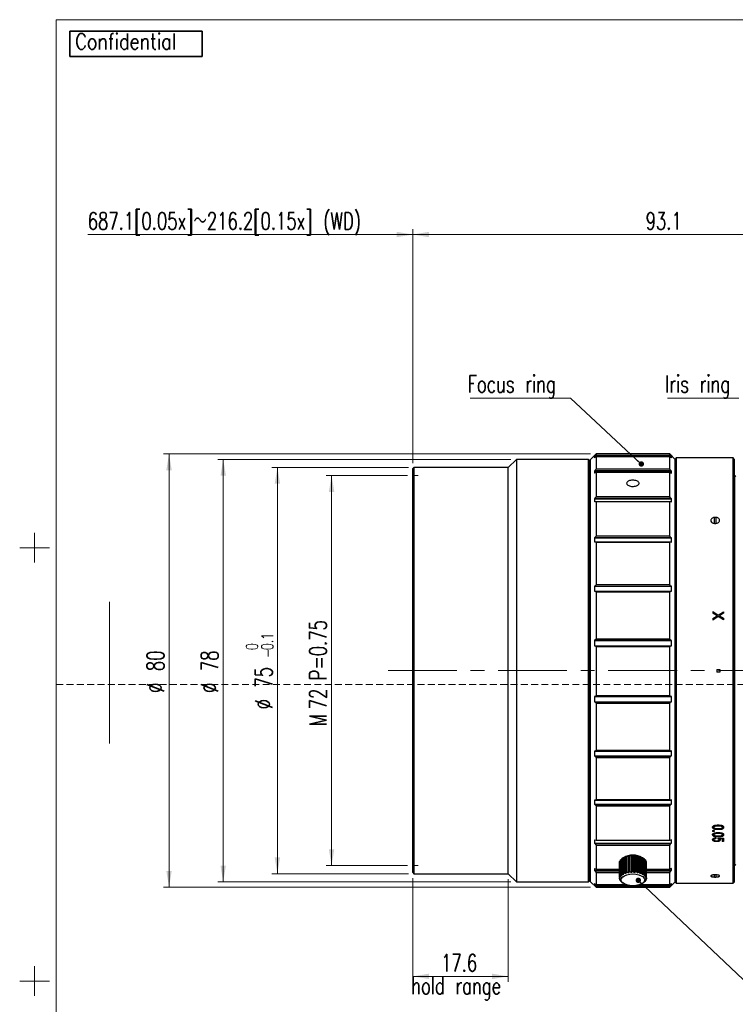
# Model space of a CAD drawing. Header units: millimetres. Extents: x 9 to 410, y 8 to 290.
# Tile 2 of 7: x 9 to 141, y 104 to 286. Entities that reach past the tile are written whole.
import ezdxf

# ---------------------------------------------------------------- set-up
doc = ezdxf.new("R2010")
doc.units = ezdxf.units.MM
doc.linetypes.add('CENTERX2', pattern=[20.32, 12.7, -2.54, 2.54, -2.54])
doc.linetypes.add('HIDDEN', pattern=[1.905, 1.27, -0.635])
doc.styles.add('SLDTEXTSTYLE0', font='TXT', dxfattribs={"width": 0.7, "bigfont": 'bigfont'})
doc.styles.add('SLDTEXTSTYLE13', font='TXT', dxfattribs={"width": 0.821457, "bigfont": 'bigfont'})
doc.styles.get("Standard").update_dxf_attribs({"font": 'txt', "bigfont": 'bigfont'})
doc.dimstyles.new('SLDDIMSTYLE0', dxfattribs={"dimtxt": 3.638021, "dimasz": 3, "dimexe": 0, "dimexo": 0.0625, "dimgap": 0.909505, "dimtad": 3, "dimrnd": 1e-09, "dimzin": 12, "dimdsep": 46, "dimtxsty": 'SLDTEXTSTYLE0', "dimsah": 1, "dimcen": 0.09, "dimadec": 0, "dimazin": 3, "dimtfac": 1, "dimtdec": 3, "dimtofl": 0, "dimtmove": 0, "dimatfit": 3, "dimfxl": 1, "dimfrac": 2, "dimtolj": 1, "dimtzin": 12, "dimarcsym": 0})
doc.dimstyles.new('SLDDIMSTYLE1', dxfattribs={"dimtxt": 3.638021, "dimasz": 3, "dimexe": 0, "dimexo": 0.0625, "dimgap": 0.909505, "dimtad": 3, "dimrnd": 1e-09, "dimzin": 12, "dimdsep": 46, "dimtxsty": 'SLDTEXTSTYLE0', "dimsah": 1, "dimcen": 0.09, "dimse1": 1, "dimsd1": 1, "dimadec": 0, "dimazin": 3, "dimtfac": 1, "dimtdec": 3, "dimtofl": 0, "dimtmove": 0, "dimatfit": 3, "dimfxl": 1, "dimfrac": 2, "dimtolj": 1, "dimtzin": 12, "dimarcsym": 0})
doc.dimstyles.new('SLDDIMSTYLE2', dxfattribs={"dimtxt": 3.638021, "dimasz": 3, "dimexe": 0, "dimexo": 0.0625, "dimgap": 0.909505, "dimtad": 3, "dimrnd": 1e-09, "dimzin": 12, "dimdsep": 46, "dimtxsty": 'SLDTEXTSTYLE0', "dimblk2": 'NONE', "dimsah": 1, "dimcen": 0.09, "dimse1": 1, "dimadec": 0, "dimazin": 3, "dimtfac": 1, "dimtdec": 3, "dimtofl": 0, "dimtmove": 0, "dimatfit": 3, "dimfxl": 1, "dimfrac": 2, "dimtolj": 1, "dimtzin": 12, "dimarcsym": 0})
doc.dimstyles.new('SLDDIMSTYLE3', dxfattribs={"dimtxt": 3.638021, "dimasz": 3, "dimexe": 0, "dimexo": 0.0625, "dimgap": 0.909505, "dimtad": 3, "dimrnd": 1e-09, "dimzin": 12, "dimdsep": 46, "dimtxsty": 'SLDTEXTSTYLE0', "dimsah": 1, "dimcen": 0.09, "dimadec": 0, "dimazin": 3, "dimtol": 1, "dimtm": 0.1, "dimtfac": 1, "dimtdec": 1, "dimtofl": 0, "dimtmove": 0, "dimatfit": 3, "dimfxl": 1, "dimfrac": 2, "dimtolj": 1, "dimarcsym": 0})
doc.dimstyles.new('SLDDIMSTYLE4', dxfattribs={"dimtxt": 0.18, "dimasz": 1, "dimexe": 0, "dimexo": 0.0625, "dimgap": 0, "dimtad": 0, "dimtih": 1, "dimtoh": 1, "dimdec": 0, "dimrnd": 1e-09, "dimzin": 0, "dimdsep": 46, "dimtxsty": 'Standard', "dimblk1": 'DOT', "dimblk2": 'DOT', "dimsah": 1, "dimcen": 0.09, "dimadec": 0, "dimazin": 0, "dimtfac": 1, "dimtdec": 0, "dimtofl": 0, "dimtmove": 0, "dimatfit": 3, "dimldrblk": 'DOT', "dimfxl": 1, "dimfrac": 2, "dimtolj": 1, "dimtzin": 0, "dimarcsym": 0})

# ---------------------------------------------------------------- blocks, each defined once
blk = doc.blocks.new('_D_1')
at = {"color": 7, "linetype": 'Continuous', "lineweight": 0}
for p, q in [((80.78, 201.79), (65.78, 201.79)), ((66.78, 201.79), (66.78, 129.79)), ((80.78, 129.79), (65.78, 129.79))]:
    blk.add_line(p, q, dxfattribs=at)
at = {"color": 7, "linetype": 'Continuous', "lineweight": 18}
for points in [[(66.78, 201.79), (66.28, 198.79), (67.28, 198.79)], [(66.78, 129.79), (67.28, 132.79), (66.28, 132.79)]]:
    blk.add_solid(points, dxfattribs=at)
at = {"color": 7, "linetype": 'Continuous', "lineweight": 18, "attachment_point": 1, "rotation": 90, "style": 'SLDTEXTSTYLE0'}
for s, insert, char_height in [('P=0.75', (62.69, 163.96), 3.175), ('72', (62.69, 158.63), 3.175), ('M', (62.69, 155.49), 3.17)]:
    blk.add_mtext(s, dxfattribs=dict(at, insert=insert, char_height=char_height))
blk = doc.blocks.new('_D_4')
at = {"color": 7, "linetype": 'Continuous', "lineweight": 0}
for p, q in [((81.78, 204.09), (81.78, 247.3)), ((81.78, 246.3), (21.78, 246.3))]:
    blk.add_line(p, q, dxfattribs=at)
at = {"color": 7, "linetype": 'Continuous', "lineweight": 18}
blk.add_solid([(81.78, 246.3), (78.78, 246.8), (78.78, 245.8)], dxfattribs=at)
at = {"color": 7, "linetype": 'Continuous', "lineweight": 18, "insert": (21.78, 250.39), "char_height": 3.175, "attachment_point": 1, "style": 'SLDTEXTSTYLE0'}
blk.add_mtext('687.1[0.05x]～216.2[0.15x] (WD)', dxfattribs=at)
blk = doc.blocks.new('_D_5')
at = {"color": 7, "linetype": 'Continuous', "lineweight": 0}
for p, q in [((225.78, 144.29), (225.78, 84.28)), ((225.78, 85.28), (25.78, 85.28))]:
    blk.add_line(p, q, dxfattribs=at)
at = {"color": 7, "linetype": 'Continuous', "lineweight": 18}
blk.add_solid([(225.78, 85.28), (222.78, 85.78), (222.78, 84.78)], dxfattribs=at)
at = {"color": 7, "linetype": 'Continuous', "lineweight": 18, "insert": (97.33, 89.38), "char_height": 3.175, "attachment_point": 1, "style": 'SLDTEXTSTYLE0'}
blk.add_mtext('831.1[0.05x]～360.2[0.15x] (O/I)', dxfattribs=at)
blk = doc.blocks.new('_None')
blk = doc.blocks.new('_D_6')
at = {"color": 7, "linetype": 'Continuous', "lineweight": 0}
for p, q in [((81.78, 204.09), (81.78, 247.3)), ((174.88, 194.59), (174.88, 247.3)), ((174.88, 246.3), (81.78, 246.3))]:
    blk.add_line(p, q, dxfattribs=at)
at = {"color": 7, "linetype": 'Continuous', "lineweight": 18}
for points in [[(81.78, 246.3), (84.78, 245.8), (84.78, 246.8)], [(174.88, 246.3), (171.88, 246.8), (171.88, 245.8)]]:
    blk.add_solid(points, dxfattribs=at)
at = {"color": 7, "linetype": 'Continuous', "lineweight": 18, "insert": (124.73, 250.39), "char_height": 3.175, "attachment_point": 1, "style": 'SLDTEXTSTYLE0'}
blk.add_mtext('93.1', dxfattribs=at)
blk = doc.blocks.new('_D_7')
at = {"color": 7, "linetype": 'Continuous', "lineweight": 0}
for p, q in [((80.98, 203.29), (55.78, 203.29)), ((56.78, 203.29), (56.78, 128.29)), ((80.98, 128.29), (55.78, 128.29))]:
    blk.add_line(p, q, dxfattribs=at)
at = {"color": 7, "linetype": 'Continuous', "lineweight": 18}
for points in [[(56.78, 203.29), (56.28, 200.29), (57.28, 200.29)], [(56.78, 128.29), (57.28, 131.29), (56.28, 131.29)]]:
    blk.add_solid(points, dxfattribs=at)
at = {"color": 7, "linetype": 'Continuous', "lineweight": 18, "attachment_point": 1, "rotation": 90, "style": 'SLDTEXTSTYLE0'}
for s, insert, char_height in [('0.1', (53.86, 169.57), 2.117), ('0', (51.03, 169.57), 2.12), ('-', (53.86, 168.16), 2.12), ('75', (52.69, 162.64), 3.175), ('%%c', (52.69, 158.62), 3.175)]:
    blk.add_mtext(s, dxfattribs=dict(at, insert=insert, char_height=char_height))
blk = doc.blocks.new('_D_8')
at = {"color": 7, "linetype": 'Continuous', "lineweight": 0}
for p, q in [((99.88, 204.79), (45.78, 204.79)), ((46.78, 126.79), (46.78, 204.79)), ((99.88, 126.79), (45.78, 126.79))]:
    blk.add_line(p, q, dxfattribs=at)
at = {"color": 7, "linetype": 'Continuous', "lineweight": 18}
for points in [[(46.78, 204.79), (46.28, 201.79), (47.28, 201.79)], [(46.78, 126.79), (47.28, 129.79), (46.28, 129.79)]]:
    blk.add_solid(points, dxfattribs=at)
at = {"color": 7, "linetype": 'Continuous', "lineweight": 18, "char_height": 3.175, "attachment_point": 1, "rotation": 90, "style": 'SLDTEXTSTYLE0'}
for s, insert in [('78', (42.69, 165.69)), ('%%c', (42.69, 161.66))]:
    blk.add_mtext(s, dxfattribs=dict(at, insert=insert))
blk = doc.blocks.new('_D_9')
at = {"color": 7, "linetype": 'Continuous', "lineweight": 0}
for p, q in [((114.58, 205.79), (35.78, 205.79)), ((36.78, 205.79), (36.78, 125.79)), ((114.58, 125.79), (35.78, 125.79))]:
    blk.add_line(p, q, dxfattribs=at)
at = {"color": 7, "linetype": 'Continuous', "lineweight": 18}
for points in [[(36.78, 205.79), (36.28, 202.79), (37.28, 202.79)], [(36.78, 125.79), (37.28, 128.79), (36.28, 128.79)]]:
    blk.add_solid(points, dxfattribs=at)
at = {"color": 7, "linetype": 'Continuous', "lineweight": 18, "char_height": 3.175, "attachment_point": 1, "rotation": 90, "style": 'SLDTEXTSTYLE0'}
for s, insert in [('80', (32.69, 165.69)), ('%%c', (32.69, 161.66))]:
    blk.add_mtext(s, dxfattribs=dict(at, insert=insert))
blk = doc.blocks.new('_D_14')
at = {"color": 7, "linetype": 'Continuous', "lineweight": 0}
for p, q in [((81.78, 127.49), (81.78, 108.33)), ((99.38, 127.29), (99.38, 108.33)), ((99.38, 109.33), (81.78, 109.33))]:
    blk.add_line(p, q, dxfattribs=at)
at = {"color": 7, "linetype": 'Continuous', "lineweight": 18}
for points in [[(81.78, 109.33), (84.78, 108.83), (84.78, 109.83)], [(99.38, 109.33), (96.38, 109.83), (96.38, 108.83)]]:
    blk.add_solid(points, dxfattribs=at)
at = {"color": 7, "linetype": 'Continuous', "lineweight": 18, "char_height": 3.175, "attachment_point": 1, "style": 'SLDTEXTSTYLE0'}
for s, insert in [('17.6', (86.98, 113.42)), ('hold range', (81.47, 109.19))]:
    blk.add_mtext(s, dxfattribs=dict(at, insert=insert))
blk = doc.blocks.new('SW_NOTE_0')
at = {"color": 0, "linetype": 'Continuous', "lineweight": 0}
blk.add_line((-18.52, 0), (0, 0), dxfattribs=at)
at = {"color": 0, "linetype": 'Continuous', "lineweight": 0, "insert": (-18.96, 4.19), "char_height": 3.175, "attachment_point": 1, "style": 'SLDTEXTSTYLE0'}
blk.add_mtext('Focus ring', dxfattribs=at)
blk = doc.blocks.new('_Dot')
at = {"color": 0, "linetype": 'ByBlock', "lineweight": -2}
blk.add_line((-0.5, 0), (-1, 0), dxfattribs=at)
at = {"color": 0, "linetype": 'ByBlock', "const_width": 0.5}
blk.add_lwpolyline([(-0.25, 0, 1), (0.25, 0, 1)], format="xyb", close=True, dxfattribs=at)
blk = doc.blocks.new('SW_NOTE_0_1')
at = {"color": 0, "linetype": 'Continuous', "lineweight": 0}
blk.add_line((-13.2, 0), (0, 0), dxfattribs=at)
at = {"color": 0, "linetype": 'Continuous', "lineweight": 0, "insert": (-13.6, 4.19), "char_height": 3.175, "attachment_point": 1, "style": 'SLDTEXTSTYLE0'}
blk.add_mtext('Iris ring', dxfattribs=at)

msp = doc.modelspace()

# ---------------------------------------------------------------- linework, layer by layer
at = {"color": 7, "linetype": 'Continuous', "lineweight": 18}
for p, q in [((408.973, 285.963), (15.973, 285.963)), ((15.973, 285.963), (15.973, 10.963)), ((15.973, 285.963), (408.973, 285.963)), ((15.973, 10.963), (15.973, 285.963)), ((81.782, 201.791), (82.761, 201.791)), ((11.973, 185.713), (11.973, 191.213)), ((9.223, 188.463), (14.723, 188.463)), ((25.782, 178.495), (25.782, 152.325)), ((81.782, 129.791), (82.761, 129.791)), ((11.973, 111.213), (11.973, 105.713)), ((9.223, 108.463), (14.723, 108.463))]:
    msp.add_line(p, q, dxfattribs=at)
at = {"color": 7, "linetype": 'Continuous', "lineweight": 35}
for p, q in [((18.477, 283.821), (42.868, 283.821)), ((18.477, 279.159), (18.477, 283.821)), ((42.868, 283.821), (42.868, 279.159)), ((42.868, 279.159), (18.477, 279.159))]:
    msp.add_line(p, q, dxfattribs=at)
at = {"color": 7, "linetype": 'Continuous', "lineweight": 25}
for p, q in [((115.582, 205.791), (114.582, 204.791)), ((115.582, 205.521), (115.385, 205.303)), ((129.182, 205.791), (115.582, 205.791)), ((115.582, 205.791), (115.582, 205.521)), ((129.182, 205.521), (115.582, 205.521)), ((130.182, 204.791), (129.182, 205.791)), ((129.182, 205.521), (129.182, 205.791)), ((129.379, 205.303), (129.182, 205.521)), ((100.882, 204.791), (99.382, 203.291)), ((114.182, 204.791), (100.882, 204.791)), ((100.882, 204.791), (100.882, 126.791)), ((114.382, 204.591), (114.182, 204.791)), ((114.182, 126.791), (114.182, 204.791)), ((114.382, 204.591), (114.382, 126.991)), ((114.582, 185.201), (114.582, 204.791)), ((115.385, 205.303), (115.285, 205.204)), ((115.285, 205.204), (115.285, 205.071)), ((115.285, 205.204), (115.425, 205.204)), ((115.285, 205.071), (115.385, 205.17)), ((115.385, 205.17), (115.582, 205.336)), ((115.385, 205.303), (115.543, 205.303)), ((115.582, 205.336), (115.582, 202.967)), ((115.582, 205.336), (129.182, 205.336)), ((129.182, 202.967), (129.182, 205.336)), ((129.182, 205.336), (129.379, 205.17)), ((129.221, 205.303), (129.379, 205.303)), ((129.339, 205.204), (129.479, 205.204)), ((129.479, 205.204), (129.379, 205.303)), ((129.379, 205.17), (129.479, 205.071)), ((129.479, 205.071), (129.479, 205.204)), ((130.382, 205.041), (130.182, 204.841)), ((130.182, 126.741), (130.182, 204.841)), ((140.882, 205.041), (130.382, 205.041)), ((130.382, 205.041), (130.382, 126.541)), ((141.082, 204.841), (140.882, 205.041)), ((140.882, 138.011), (140.882, 205.041)), ((141.082, 204.841), (141.082, 138.153)), ((81.982, 203.291), (81.782, 203.091)), ((81.782, 128.491), (81.782, 203.091)), ((99.382, 203.291), (81.982, 203.291)), ((81.982, 203.291), (81.982, 128.291)), ((99.382, 128.291), (99.382, 203.291)), ((114.582, 201.791), (114.382, 201.791)), ((115.385, 202.713), (115.285, 202.621)), ((115.285, 202.621), (115.285, 202.236)), ((115.285, 202.621), (129.479, 202.621)), ((115.285, 202.236), (115.385, 202.328)), ((115.582, 202.967), (115.385, 202.713)), ((115.385, 202.713), (129.379, 202.713)), ((115.385, 202.328), (115.582, 202.432)), ((129.182, 202.967), (115.582, 202.967)), ((115.582, 202.432), (115.582, 197.879)), ((115.582, 202.432), (129.182, 202.432)), ((129.379, 202.713), (129.182, 202.967)), ((129.182, 197.879), (129.182, 202.432)), ((129.182, 202.432), (129.379, 202.328)), ((129.479, 202.621), (129.379, 202.713)), ((129.379, 202.328), (129.479, 202.236)), ((129.479, 202.236), (129.479, 202.621)), ((141.182, 201.791), (141.082, 201.791)), ((141.382, 201.591), (141.182, 201.791)), ((141.182, 200.539), (141.182, 201.791)), ((141.182, 129.791), (141.182, 200.539)), ((115.385, 197.607), (115.285, 197.528)), ((115.285, 197.528), (115.285, 196.917)), ((115.285, 197.528), (129.479, 197.528)), ((115.285, 196.917), (115.385, 196.996)), ((115.582, 197.879), (115.385, 197.607)), ((115.385, 197.607), (129.379, 197.607)), ((115.385, 196.996), (115.582, 197.031)), ((129.182, 197.879), (115.582, 197.879)), ((115.582, 197.031), (115.582, 190.605)), ((115.582, 197.031), (129.182, 197.031)), ((129.379, 197.607), (129.182, 197.879)), ((129.182, 190.605), (129.182, 197.031)), ((129.182, 197.031), (129.379, 196.996)), ((129.479, 197.528), (129.379, 197.607)), ((129.379, 196.996), (129.479, 196.917)), ((129.479, 196.917), (129.479, 197.528)), ((137.427, 192.942), (137.427, 194.053)), ((137.737, 192.942), (137.737, 194.053)), ((115.385, 190.333), (115.285, 190.272)), ((115.285, 190.272), (115.285, 189.477)), ((115.285, 190.272), (129.479, 190.272)), ((115.285, 189.477), (115.385, 189.538)), ((115.582, 190.605), (115.385, 190.333)), ((115.385, 190.333), (129.379, 190.333)), ((115.385, 189.538), (115.582, 189.501)), ((115.385, 189.538), (129.379, 189.538)), ((129.182, 190.605), (115.582, 190.605)), ((115.582, 189.501), (115.582, 181.639)), ((115.582, 189.501), (129.182, 189.501)), ((129.379, 190.333), (129.182, 190.605)), ((129.182, 189.501), (129.379, 189.538)), ((129.182, 181.639), (129.182, 189.501)), ((129.479, 190.272), (129.379, 190.333)), ((129.379, 189.538), (129.479, 189.477)), ((129.479, 189.477), (129.479, 190.272)), ((114.582, 126.791), (114.582, 185.201)), ((115.385, 181.386), (115.285, 181.348)), ((115.285, 181.348), (115.285, 180.423)), ((115.285, 181.348), (129.479, 181.348)), ((115.285, 180.423), (115.385, 180.461)), ((115.582, 181.639), (115.385, 181.386)), ((115.385, 181.386), (129.379, 181.386)), ((115.385, 180.461), (115.582, 180.355)), ((115.385, 180.461), (129.379, 180.461)), ((129.182, 181.639), (115.582, 181.639)), ((115.582, 180.355), (115.582, 171.593)), ((115.582, 180.355), (129.182, 180.355)), ((129.379, 181.386), (129.182, 181.639)), ((129.182, 180.355), (129.379, 180.461)), ((129.182, 171.593), (129.182, 180.355)), ((129.479, 181.348), (129.379, 181.386)), ((129.379, 180.461), (129.479, 180.423)), ((129.479, 180.423), (129.479, 181.348)), ((137.117, 176.707), (138.148, 176.049)), ((137.117, 176.707), (137.117, 176.417)), ((137.117, 176.679), (138.148, 176.023)), ((137.928, 175.915), (137.117, 176.417)), ((138.148, 176.049), (139.097, 176.651)), ((138.148, 176.023), (139.097, 176.624)), ((139.097, 176.362), (138.368, 175.915)), ((139.097, 176.651), (139.097, 176.362)), ((137.117, 175.41), (137.928, 175.915)), ((137.117, 175.386), (137.928, 175.889)), ((138.148, 175.78), (137.117, 175.118)), ((137.117, 175.41), (137.117, 175.118)), ((137.928, 175.915), (137.928, 175.889)), ((138.148, 176.049), (138.148, 176.023)), ((139.097, 175.174), (138.148, 175.78)), ((138.368, 175.915), (139.097, 175.466)), ((138.368, 175.915), (138.368, 175.889)), ((138.368, 175.889), (139.097, 175.442)), ((139.097, 175.466), (139.097, 175.174)), ((115.385, 171.376), (115.285, 171.363)), ((115.285, 171.363), (115.285, 170.372)), ((115.285, 171.363), (129.479, 171.363)), ((115.582, 171.593), (115.385, 171.376)), ((115.385, 171.376), (129.379, 171.376)), ((129.182, 171.593), (115.582, 171.593)), ((129.379, 171.376), (129.182, 171.593)), ((129.479, 171.363), (129.379, 171.376)), ((129.479, 170.372), (129.479, 171.363)), ((115.285, 170.372), (115.385, 170.384)), ((115.385, 170.384), (115.582, 170.217)), ((115.385, 170.384), (129.379, 170.384)), ((115.582, 170.217), (115.582, 161.152)), ((115.582, 170.217), (129.182, 170.217)), ((129.182, 170.217), (129.379, 170.384)), ((129.182, 161.152), (129.182, 170.217)), ((129.379, 170.384), (129.479, 170.372)), ((137.904, 166.009), (138.402, 166.009)), ((137.904, 166.009), (137.904, 165.511)), ((137.904, 166.009), (138.402, 166.009)), ((138.402, 165.512), (137.904, 165.512)), ((138.402, 165.511), (137.904, 165.511)), ((138.402, 166.009), (138.402, 165.511)), ((115.385, 160.986), (115.285, 160.999)), ((115.285, 160.999), (115.285, 160.008)), ((115.285, 160.008), (115.385, 159.995)), ((115.285, 160.008), (129.479, 160.008)), ((115.582, 161.152), (115.385, 160.986)), ((115.385, 160.986), (129.379, 160.986)), ((115.385, 159.995), (115.582, 159.777)), ((115.385, 159.995), (129.379, 159.995)), ((129.182, 161.152), (115.582, 161.152)), ((129.379, 160.986), (129.182, 161.152)), ((129.182, 159.777), (129.379, 159.995)), ((129.479, 160.999), (129.379, 160.986)), ((129.379, 159.995), (129.479, 160.008)), ((129.479, 160.008), (129.479, 160.999)), ((115.582, 159.777), (115.582, 151.028)), ((115.582, 159.777), (129.182, 159.777)), ((129.182, 151.028), (129.182, 159.777)), ((115.385, 150.923), (115.285, 150.962)), ((115.285, 150.962), (115.285, 150.039)), ((115.582, 151.028), (115.385, 150.923)), ((115.385, 150.923), (129.379, 150.923)), ((129.182, 151.028), (115.582, 151.028)), ((129.379, 150.923), (129.182, 151.028)), ((129.479, 150.962), (129.379, 150.923)), ((129.479, 150.039), (129.479, 150.962)), ((115.285, 150.039), (115.385, 150)), ((115.285, 150.039), (129.479, 150.039)), ((115.385, 150), (115.582, 149.747)), ((115.385, 150), (129.379, 150)), ((115.582, 149.747), (115.582, 141.909)), ((115.582, 149.747), (129.182, 149.747)), ((129.182, 149.747), (129.379, 150)), ((129.182, 141.909), (129.182, 149.747)), ((129.379, 150), (129.479, 150.039)), ((115.385, 141.874), (115.285, 141.935)), ((115.285, 141.935), (115.285, 141.143)), ((115.582, 141.909), (115.385, 141.874)), ((115.385, 141.874), (129.379, 141.874)), ((129.182, 141.909), (115.582, 141.909)), ((129.379, 141.874), (129.182, 141.909)), ((129.479, 141.935), (129.379, 141.874)), ((129.479, 141.143), (129.479, 141.935)), ((115.285, 141.143), (115.385, 141.082)), ((115.285, 141.143), (129.479, 141.143)), ((115.385, 141.082), (115.582, 140.81)), ((115.385, 141.082), (129.379, 141.082)), ((115.582, 140.81), (115.582, 134.418)), ((115.582, 140.81), (129.182, 140.81)), ((129.182, 140.81), (129.379, 141.082)), ((129.182, 134.418), (129.182, 140.81)), ((129.379, 141.082), (129.479, 141.143)), ((137.105, 136.846), (137.105, 136.92)), ((137.267, 136.574), (137.267, 136.648)), ((137.325, 136.92), (137.325, 136.846)), ((137.418, 137.053), (137.418, 136.979)), ((138.252, 137.163), (137.985, 137.163)), ((138.252, 137.09), (137.985, 137.09)), ((137.985, 136.605), (138.252, 136.605)), ((137.997, 137.28), (138.229, 137.28)), ((138.229, 136.494), (137.997, 136.494)), ((138.229, 136.42), (137.997, 136.42)), ((138.819, 137.061), (138.819, 136.987)), ((138.912, 136.92), (138.912, 136.846)), ((138.97, 136.574), (138.97, 136.648)), ((139.132, 136.846), (139.132, 136.92)), ((140.882, 126.541), (140.882, 138.011)), ((141.082, 138.153), (141.082, 126.741)), ((115.385, 134.454), (115.285, 134.534)), ((115.285, 134.534), (115.285, 133.927)), ((129.479, 134.534), (129.379, 134.454)), ((129.479, 133.927), (129.479, 134.534)), ((137.094, 134.572), (137.094, 134.652)), ((137.097, 136.241), (137.372, 136.241)), ((137.097, 136.241), (137.097, 136.061)), ((137.372, 136.137), (137.097, 136.137)), ((137.372, 136.061), (137.097, 136.061)), ((137.105, 135.478), (137.105, 135.555)), ((137.267, 135.222), (137.267, 135.3)), ((137.325, 135.555), (137.325, 135.478)), ((137.372, 136.241), (137.372, 136.061)), ((137.383, 134.685), (137.383, 134.764)), ((137.418, 135.681), (137.418, 135.604)), ((137.696, 134.92), (137.696, 134.756)), ((138.252, 135.784), (137.985, 135.784)), ((138.252, 135.708), (137.985, 135.708)), ((137.985, 135.251), (138.252, 135.251)), ((137.997, 135.887), (138.229, 135.887)), ((138.229, 135.156), (137.997, 135.156)), ((138.229, 135.078), (137.997, 135.078)), ((138.078, 134.877), (138.078, 134.734)), ((138.182, 134.757), (138.078, 134.814)), ((138.182, 134.678), (138.078, 134.734)), ((138.159, 134.87), (139.051, 134.834)), ((138.182, 134.678), (138.182, 134.757)), ((138.287, 134.53), (138.287, 134.61)), ((138.345, 134.727), (138.345, 134.807)), ((138.414, 134.72), (138.414, 134.799)), ((138.483, 134.53), (138.483, 134.61)), ((138.819, 135.688), (138.819, 135.611)), ((138.878, 134.778), (138.843, 134.778)), ((138.843, 134.699), (138.843, 134.778)), ((138.878, 134.699), (138.843, 134.699)), ((138.878, 134.699), (138.878, 134.778)), ((138.878, 134.699), (138.878, 134.232)), ((138.912, 135.555), (138.912, 135.478)), ((138.97, 135.222), (138.97, 135.3)), ((139.051, 134.834), (139.097, 134.834)), ((139.097, 134.834), (139.097, 134.232)), ((139.132, 135.478), (139.132, 135.555)), ((115.285, 133.927), (115.385, 133.848)), ((115.285, 133.927), (129.479, 133.927)), ((115.582, 134.418), (115.385, 134.454)), ((115.385, 133.848), (115.582, 133.576)), ((115.385, 133.848), (129.379, 133.848)), ((129.182, 134.418), (115.582, 134.418)), ((115.582, 133.576), (115.582, 129.064)), ((115.582, 133.576), (129.182, 133.576)), ((129.379, 134.454), (129.182, 134.418)), ((129.182, 133.576), (129.379, 133.848)), ((129.182, 129.064), (129.182, 133.576)), ((129.379, 133.848), (129.479, 133.927)), ((137.256, 134.328), (137.256, 134.408)), ((137.858, 134.204), (137.858, 134.285)), ((138.333, 134.301), (138.333, 134.381)), ((139.097, 134.312), (138.878, 134.312)), ((139.097, 134.232), (138.878, 134.232)), ((120.084, 130.828), (120.266, 130.982)), ((120.266, 131.001), (120.266, 128.095)), ((120.601, 131.241), (120.334, 131.052)), ((120.386, 131.087), (120.619, 131.241)), ((120.386, 128.181), (120.386, 131.087)), ((120.619, 131.241), (120.619, 128.083)), ((120.619, 131.241), (120.647, 131.233)), ((120.647, 131.233), (120.647, 128.328)), ((120.805, 131.303), (121.044, 131.428)), ((120.805, 128.397), (120.805, 131.303)), ((121.044, 131.428), (121.044, 128.271)), ((121.044, 131.428), (121.128, 131.414)), ((121.128, 131.414), (121.128, 128.508)), ((121.315, 131.463), (121.547, 131.559)), ((121.315, 128.557), (121.315, 131.463)), ((121.547, 131.559), (121.547, 128.402)), ((121.547, 131.559), (121.682, 131.532)), ((121.682, 131.532), (121.682, 128.626)), ((121.887, 131.557), (122.098, 131.627)), ((121.887, 128.652), (121.887, 131.557)), ((122.098, 131.627), (122.098, 128.47)), ((122.098, 131.627), (122.276, 131.581)), ((122.276, 131.581), (122.276, 128.675)), ((122.488, 131.581), (122.666, 131.627)), ((122.488, 128.675), (122.488, 131.581)), ((122.666, 131.627), (122.666, 128.47)), ((122.666, 131.627), (122.877, 131.557)), ((122.877, 131.557), (122.877, 128.652)), ((123.082, 131.532), (123.217, 131.559)), ((123.082, 128.626), (123.082, 131.532)), ((123.217, 131.559), (123.217, 128.402)), ((123.217, 131.559), (123.449, 131.463)), ((123.449, 131.463), (123.449, 128.557)), ((123.636, 131.414), (123.72, 131.428)), ((123.636, 128.508), (123.636, 131.414)), ((123.72, 131.428), (123.72, 128.271)), ((123.72, 131.428), (123.959, 131.303)), ((123.959, 131.303), (123.959, 128.397)), ((124.117, 131.233), (124.145, 131.241)), ((124.117, 128.328), (124.117, 131.233)), ((124.145, 131.241), (124.145, 128.083)), ((124.145, 131.241), (124.378, 131.087)), ((124.429, 131.052), (124.163, 131.241)), ((124.378, 131.087), (124.378, 128.181)), ((124.498, 128.095), (124.498, 131.001)), ((124.498, 130.982), (124.68, 130.828)), ((114.382, 129.791), (114.582, 129.791)), ((115.385, 129.17), (115.285, 129.263)), ((115.285, 129.263), (115.285, 128.882)), ((115.582, 129.064), (115.385, 129.17)), ((119.89, 130.435), (119.89, 127.53)), ((119.915, 130.54), (120.009, 130.646)), ((119.915, 127.634), (119.915, 130.54)), ((120.009, 130.729), (120.009, 127.824)), ((120.084, 127.922), (120.084, 130.828)), ((124.68, 130.828), (124.68, 127.922)), ((124.755, 127.824), (124.755, 130.729)), ((124.755, 130.646), (124.849, 130.54)), ((124.849, 130.54), (124.849, 127.634)), ((124.874, 127.53), (124.874, 130.435)), ((129.379, 129.17), (129.182, 129.064)), ((129.479, 129.263), (129.379, 129.17)), ((129.479, 128.882), (129.479, 129.263)), ((141.082, 129.791), (141.182, 129.791)), ((141.182, 129.791), (141.382, 129.991)), ((81.782, 128.491), (81.982, 128.291)), ((81.982, 128.291), (99.382, 128.291)), ((99.382, 128.291), (100.882, 126.791)), ((115.285, 128.882), (115.385, 128.79)), ((115.285, 128.882), (119.89, 128.882)), ((115.385, 128.79), (115.582, 128.537)), ((115.385, 128.79), (119.89, 128.79)), ((119.89, 129.064), (115.582, 129.064)), ((115.582, 128.537), (115.582, 126.214)), ((115.582, 128.537), (119.89, 128.537)), ((119.89, 127.53), (120.027, 127.306)), ((119.89, 127.334), (119.89, 127.53)), ((120.027, 127.306), (119.89, 127.334)), ((120.095, 127.587), (119.915, 127.634)), ((120.009, 127.824), (120.095, 127.587)), ((120.297, 127.851), (120.084, 127.922)), ((120.266, 128.095), (120.297, 127.851)), ((120.619, 128.083), (120.386, 128.181)), ((120.647, 128.328), (120.619, 128.083)), ((121.044, 128.271), (120.805, 128.397)), ((121.128, 128.508), (121.044, 128.271)), ((121.547, 128.402), (121.315, 128.557)), ((121.682, 128.626), (121.547, 128.402)), ((122.098, 128.47), (121.887, 128.652)), ((122.276, 128.675), (122.098, 128.47)), ((122.666, 128.47), (122.488, 128.675)), ((122.877, 128.652), (122.666, 128.47)), ((123.217, 128.402), (123.082, 128.626)), ((123.449, 128.557), (123.217, 128.402)), ((123.72, 128.271), (123.636, 128.508)), ((123.959, 128.397), (123.72, 128.271)), ((124.145, 128.083), (124.117, 128.328)), ((124.378, 128.181), (124.145, 128.083)), ((124.467, 127.851), (124.498, 128.095)), ((124.68, 127.922), (124.467, 127.851)), ((124.668, 127.587), (124.755, 127.824)), ((124.849, 127.634), (124.668, 127.587)), ((124.737, 127.306), (124.874, 127.53)), ((124.874, 127.334), (124.737, 127.306)), ((129.182, 129.064), (124.874, 129.064)), ((124.874, 128.882), (129.479, 128.882)), ((124.874, 128.79), (129.379, 128.79)), ((124.874, 128.537), (129.182, 128.537)), ((124.874, 127.53), (124.874, 127.334)), ((129.182, 128.537), (129.379, 128.79)), ((129.182, 126.214), (129.182, 128.537)), ((129.379, 128.79), (129.479, 128.882)), ((137.427, 127.696), (137.427, 128.1)), ((137.737, 127.696), (137.737, 128.1)), ((100.882, 126.791), (114.182, 126.791)), ((114.182, 126.791), (114.382, 126.991)), ((114.582, 126.791), (115.582, 125.791)), ((115.385, 126.382), (115.285, 126.481)), ((115.285, 126.481), (115.285, 126.353)), ((115.285, 126.353), (115.385, 126.254)), ((115.285, 126.353), (115.419, 126.353)), ((115.582, 126.214), (115.385, 126.382)), ((115.385, 126.254), (115.582, 126.037)), ((115.385, 126.254), (115.535, 126.254)), ((121.29, 126.214), (115.582, 126.214)), ((115.582, 126.037), (115.582, 125.791)), ((115.582, 126.037), (129.182, 126.037)), ((115.582, 125.791), (129.182, 125.791)), ((119.915, 127.23), (120.095, 127.026)), ((120.009, 127.04), (120.009, 127.124)), ((120.095, 127.026), (120.009, 127.04)), ((120.084, 126.942), (120.297, 126.762)), ((120.266, 126.769), (120.266, 126.787)), ((120.297, 126.762), (120.266, 126.769)), ((120.334, 126.718), (120.601, 126.529)), ((129.182, 126.214), (123.474, 126.214)), ((124.163, 126.529), (124.429, 126.718)), ((124.467, 126.762), (124.68, 126.942)), ((124.498, 126.769), (124.467, 126.762)), ((124.498, 126.787), (124.498, 126.769)), ((124.668, 127.026), (124.849, 127.23)), ((124.755, 127.04), (124.668, 127.026)), ((124.755, 127.124), (124.755, 127.04)), ((129.182, 125.791), (130.182, 126.791)), ((129.379, 126.382), (129.182, 126.214)), ((129.182, 126.037), (129.379, 126.254)), ((129.182, 125.791), (129.182, 126.037)), ((129.229, 126.254), (129.379, 126.254)), ((129.345, 126.353), (129.479, 126.353)), ((129.479, 126.481), (129.379, 126.382)), ((129.379, 126.254), (129.479, 126.353)), ((129.479, 126.353), (129.479, 126.481)), ((130.182, 126.741), (130.382, 126.541)), ((130.382, 126.541), (140.882, 126.541)), ((140.882, 126.541), (141.082, 126.741))]:
    msp.add_line(p, q, dxfattribs=at)
at = {"color": 7, "linetype": 'CENTERX2', "lineweight": 18}
msp.add_line((77.192, 165.791), (225.782, 165.791), dxfattribs=at)
at = {"color": 7, "linetype": 'HIDDEN', "lineweight": 18}
msp.add_line((15.973, 163.213), (408.973, 163.213), dxfattribs=at)
at = {"color": 7, "linetype": 'Continuous', "lineweight": 25, "flags": 128}
for points in [[(124.557, 127.15), (124.483, 126.87), (124.266, 126.609), (123.92, 126.385), (123.469, 126.213), (122.945, 126.105), (122.382, 126.068), (121.819, 126.105), (121.294, 126.213), (120.844, 126.385), (120.498, 126.609), (120.281, 126.87), (120.207, 127.15), (120.281, 127.43), (120.498, 127.691), (120.844, 127.916), (121.294, 128.088), (121.819, 128.196), (122.382, 128.233), (122.945, 128.196), (123.469, 128.088), (123.92, 127.916), (124.266, 127.691), (124.483, 127.43), (124.557, 127.15)], [(137.737, 127.696), (137.993, 127.721), (138.2, 127.767), (138.335, 127.828), (138.382, 127.898), (138.382, 127.902)]]:
    msp.add_lwpolyline(points, dxfattribs=at)
at = {"color": 7, "linetype": 'Continuous', "lineweight": 25}
for centre, radius, start, end in [((137.45, 193.642), 0.699, 200.48118, 268.10714), ((121.334, 129.646), 1.725, 123.33297, 128.25142), ((122.382, 128.179), 3.542, 59.80649, 120.19351), ((121.834, 128.754), 2.749, 111.99056, 115.59549), ((122.194, 127.716), 3.849, 103.19863, 106.07892), ((122.356, 126.88), 4.7, 95.73295, 98.25383), ((122.382, 126.561), 5.021, 88.79388, 91.20612), ((122.408, 126.88), 4.7, 81.74617, 84.26705), ((122.57, 127.716), 3.849, 73.92108, 76.80137), ((122.93, 128.754), 2.749, 64.40451, 68.00944), ((123.43, 129.646), 1.725, 51.74858, 56.66703), ((120.543, 130.331), 0.662, 161.62874, 170.94944), ((120.845, 130.17), 1.006, 139.16842, 146.21432), ((123.919, 130.17), 1.006, 33.78568, 40.83158), ((124.221, 130.331), 0.662, 9.05056, 18.37126), ((120.543, 127.426), 0.662, 161.62874, 170.94944), ((120.543, 127.438), 0.662, 189.05056, 198.37126), ((120.845, 127.264), 1.006, 139.16842, 146.21432), ((121.334, 126.74), 1.725, 123.33297, 128.25142), ((121.834, 125.848), 2.749, 111.99056, 115.59549), ((122.194, 124.81), 3.849, 103.19863, 106.07892), ((122.356, 123.975), 4.7, 95.73295, 98.25383), ((122.382, 123.655), 5.021, 88.79388, 91.20612), ((122.408, 123.975), 4.7, 81.74617, 84.26705), ((122.57, 124.81), 3.849, 73.92108, 76.80137), ((122.93, 125.848), 2.749, 64.40451, 68.00944), ((123.43, 126.74), 1.725, 51.74858, 56.66703), ((123.919, 127.264), 1.006, 33.78568, 40.83158), ((124.221, 127.426), 0.662, 9.05056, 18.37126), ((124.221, 127.438), 0.662, 341.62874, 350.94944), ((137.309, 128.459), 0.773, 227.03701, 278.80412), ((120.845, 127.6), 1.006, 213.78568, 220.83158), ((121.296, 128.072), 1.661, 231.69889, 234.63696), ((123.466, 128.076), 1.665, 305.36679, 308.29737), ((123.919, 127.6), 1.006, 319.16842, 326.21432)]:
    msp.add_arc(centre, radius, start, end, dxfattribs=at)
for points, knots in [([(122.382, 200.942), (122.511, 200.936), (122.77, 200.924), (123.114, 200.829), (123.376, 200.687), (123.525, 200.508), (123.546, 200.311), (123.436, 200.118), (123.207, 199.953), (122.884, 199.834), (122.506, 199.778), (122.113, 199.791), (121.751, 199.872), (121.459, 200.01), (121.272, 200.188), (121.21, 200.385), (121.28, 200.578), (121.474, 200.745), (121.77, 200.869), (122.091, 200.933), (122.301, 200.939), (122.382, 200.942)], [0, 0, 0, 0, 0.0536736, 0.1073467, 0.1610337, 0.2147298, 0.2684107, 0.322076, 0.3757494, 0.4294422, 0.4831353, 0.5368091, 0.5904742, 0.6441547, 0.6978508, 0.7515382, 0.8052063, 0.8588746, 0.9125622, 0.9662581, 1, 1, 1, 1]), ([(136.782, 193.519), (136.791, 193.583), (136.808, 193.71), (136.946, 193.877), (137.149, 194.004), (137.403, 194.076), (137.676, 194.086), (137.939, 194.033), (138.161, 193.922), (138.319, 193.765), (138.393, 193.58), (138.375, 193.386), (138.269, 193.207), (138.085, 193.061), (137.844, 192.967), (137.573, 192.936), (137.304, 192.971), (137.066, 193.069), (136.887, 193.217), (136.795, 193.376), (136.785, 193.479), (136.782, 193.519)], [0, 0, 0, 0, 0.0536811, 0.107362, 0.1610499, 0.2147423, 0.2684271, 0.322104, 0.3757851, 0.4294758, 0.4831667, 0.536848, 0.5905248, 0.6442095, 0.6979018, 0.7515899, 0.8052683, 0.8589467, 0.9126349, 0.9663272, 1, 1, 1, 1]), ([(137.105, 136.846), (137.111, 136.897), (137.124, 137), (137.219, 137.081), (137.267, 137.121)], [0, 0, 0, 0, 0.50032715, 1, 1, 1, 1]), ([(137.267, 136.648), (137.219, 136.688), (137.124, 136.767), (137.111, 136.869), (137.105, 136.92)], [0, 0, 0, 0, 0.4998468, 1, 1, 1, 1]), ([(137.267, 136.574), (137.219, 136.613), (137.124, 136.692), (137.111, 136.795), (137.105, 136.846)], [0, 0, 0, 0, 0.4996725, 1, 1, 1, 1]), ([(137.267, 137.121), (137.318, 137.15), (137.42, 137.207), (137.669, 137.269), (137.866, 137.276), (137.997, 137.28)], [0, 0, 0, 0, 0.2498001, 0.4999778, 1, 1, 1, 1]), ([(137.997, 136.494), (137.866, 136.499), (137.669, 136.505), (137.42, 136.565), (137.318, 136.621), (137.267, 136.648)], [0, 0, 0, 0, 0.50016579, 0.75034068, 1, 1, 1, 1]), ([(137.997, 136.42), (137.866, 136.424), (137.669, 136.431), (137.42, 136.49), (137.318, 136.546), (137.267, 136.574)], [0, 0, 0, 0, 0.5000222, 0.7501998, 1, 1, 1, 1]), ([(137.418, 137.053), (137.392, 137.034), (137.342, 136.996), (137.331, 136.945), (137.325, 136.92)], [0, 0, 0, 0, 0.50138868, 1, 1, 1, 1]), ([(137.418, 136.979), (137.392, 136.96), (137.342, 136.922), (137.331, 136.871), (137.325, 136.846)], [0, 0, 0, 0, 0.5011973, 1, 1, 1, 1]), ([(137.325, 136.846), (137.33, 136.82), (137.337, 136.78), (137.378, 136.735), (137.405, 136.715), (137.418, 136.706)], [0, 0, 0, 0, 0.4984564, 0.7490636, 1, 1, 1, 1]), ([(137.985, 137.163), (137.885, 137.16), (137.734, 137.156), (137.538, 137.116), (137.458, 137.074), (137.418, 137.053)], [0, 0, 0, 0, 0.5005469, 0.7507469, 1, 1, 1, 1]), ([(137.985, 137.09), (137.885, 137.087), (137.734, 137.083), (137.538, 137.043), (137.458, 137), (137.418, 136.979)], [0, 0, 0, 0, 0.5004191, 0.7506143, 1, 1, 1, 1]), ([(137.418, 136.706), (137.458, 136.685), (137.539, 136.645), (137.736, 136.611), (137.885, 136.607), (137.985, 136.605)], [0, 0, 0, 0, 0.2491919, 0.4994678, 1, 1, 1, 1]), ([(138.229, 137.28), (138.361, 137.276), (138.561, 137.269), (138.815, 137.208), (138.918, 137.15), (138.97, 137.121)], [0, 0, 0, 0, 0.5000764, 0.7502723, 1, 1, 1, 1]), ([(138.97, 136.648), (138.918, 136.62), (138.815, 136.564), (138.561, 136.505), (138.361, 136.499), (138.229, 136.494)], [0, 0, 0, 0, 0.2495875, 0.4997823, 1, 1, 1, 1]), ([(138.97, 136.574), (138.918, 136.546), (138.815, 136.489), (138.561, 136.43), (138.361, 136.424), (138.229, 136.42)], [0, 0, 0, 0, 0.2497276, 0.4999236, 1, 1, 1, 1]), ([(138.819, 137.061), (138.779, 137.081), (138.699, 137.122), (138.502, 137.157), (138.352, 137.16), (138.252, 137.163)], [0, 0, 0, 0, 0.2490651, 0.4993509, 1, 1, 1, 1]), ([(138.819, 136.987), (138.779, 137.008), (138.699, 137.049), (138.502, 137.084), (138.352, 137.087), (138.252, 137.09)], [0, 0, 0, 0, 0.2491919, 0.4994678, 1, 1, 1, 1]), ([(138.252, 136.605), (138.352, 136.607), (138.502, 136.611), (138.699, 136.645), (138.779, 136.685), (138.819, 136.706)], [0, 0, 0, 0, 0.5005323, 0.7508083, 1, 1, 1, 1]), ([(138.912, 136.92), (138.907, 136.946), (138.9, 136.986), (138.859, 137.032), (138.833, 137.051), (138.819, 137.061)], [0, 0, 0, 0, 0.4981047, 0.7488391, 1, 1, 1, 1]), ([(138.912, 136.846), (138.907, 136.872), (138.9, 136.912), (138.859, 136.958), (138.833, 136.978), (138.819, 136.987)], [0, 0, 0, 0, 0.4982943, 0.74898918, 1, 1, 1, 1]), ([(138.819, 136.706), (138.845, 136.726), (138.883, 136.756), (138.909, 136.806), (138.911, 136.833), (138.912, 136.846)], [0, 0, 0, 0, 0.4990148, 0.749382, 1, 1, 1, 1]), ([(138.97, 137.121), (139.018, 137.081), (139.114, 137), (139.126, 136.897), (139.132, 136.846)], [0, 0, 0, 0, 0.4996705, 1, 1, 1, 1]), ([(139.132, 136.92), (139.126, 136.869), (139.114, 136.766), (139.018, 136.688), (138.97, 136.648)], [0, 0, 0, 0, 0.5001534, 1, 1, 1, 1]), ([(139.132, 136.846), (139.126, 136.795), (139.114, 136.692), (139.018, 136.613), (138.97, 136.574)], [0, 0, 0, 0, 0.5003291, 1, 1, 1, 1]), ([(137.094, 134.572), (137.099, 134.616), (137.11, 134.703), (137.199, 134.771), (137.244, 134.805)], [0, 0, 0, 0, 0.50043966, 1, 1, 1, 1]), ([(137.256, 134.408), (137.208, 134.444), (137.112, 134.514), (137.1, 134.606), (137.094, 134.652)], [0, 0, 0, 0, 0.4998468, 1, 1, 1, 1]), ([(137.256, 134.328), (137.208, 134.364), (137.112, 134.435), (137.1, 134.526), (137.094, 134.572)], [0, 0, 0, 0, 0.4996725, 1, 1, 1, 1]), ([(137.105, 135.478), (137.111, 135.527), (137.124, 135.623), (137.219, 135.699), (137.267, 135.737)], [0, 0, 0, 0, 0.5003271, 1, 1, 1, 1]), ([(137.267, 135.3), (137.219, 135.337), (137.124, 135.411), (137.111, 135.507), (137.105, 135.555)], [0, 0, 0, 0, 0.4998468, 1, 1, 1, 1]), ([(137.267, 135.222), (137.219, 135.259), (137.124, 135.334), (137.111, 135.43), (137.105, 135.478)], [0, 0, 0, 0, 0.4996725, 1, 1, 1, 1]), ([(137.244, 134.805), (137.276, 134.822), (137.339, 134.855), (137.491, 134.898), (137.614, 134.911), (137.696, 134.92)], [0, 0, 0, 0, 0.249904, 0.5001243, 1, 1, 1, 1]), ([(137.267, 135.737), (137.318, 135.764), (137.42, 135.818), (137.669, 135.876), (137.866, 135.883), (137.997, 135.887)], [0, 0, 0, 0, 0.2498001, 0.4999778, 1, 1, 1, 1]), ([(137.997, 135.156), (137.866, 135.16), (137.669, 135.166), (137.42, 135.222), (137.318, 135.274), (137.267, 135.3)], [0, 0, 0, 0, 0.5001658, 0.7503407, 1, 1, 1, 1]), ([(137.997, 135.078), (137.866, 135.082), (137.669, 135.088), (137.42, 135.144), (137.318, 135.196), (137.267, 135.222)], [0, 0, 0, 0, 0.5000222, 0.7501998, 1, 1, 1, 1]), ([(137.383, 134.764), (137.363, 134.749), (137.333, 134.726), (137.316, 134.688), (137.314, 134.669), (137.314, 134.659)], [0, 0, 0, 0, 0.4986847, 0.7492103, 1, 1, 1, 1]), ([(137.383, 134.685), (137.372, 134.678), (137.351, 134.663), (137.321, 134.628), (137.317, 134.599), (137.314, 134.579)], [0, 0, 0, 0, 0.2506926, 0.501091, 1, 1, 1, 1]), ([(137.314, 134.579), (137.314, 134.567), (137.316, 134.543), (137.333, 134.495), (137.37, 134.466), (137.395, 134.446)], [0, 0, 0, 0, 0.25110245, 0.50189566, 1, 1, 1, 1]), ([(137.418, 135.681), (137.392, 135.663), (137.342, 135.627), (137.331, 135.579), (137.325, 135.555)], [0, 0, 0, 0, 0.5013887, 1, 1, 1, 1]), ([(137.418, 135.604), (137.392, 135.586), (137.342, 135.55), (137.331, 135.502), (137.325, 135.478)], [0, 0, 0, 0, 0.5011973, 1, 1, 1, 1]), ([(137.325, 135.478), (137.33, 135.453), (137.337, 135.416), (137.378, 135.374), (137.405, 135.355), (137.418, 135.346)], [0, 0, 0, 0, 0.49845637, 0.7490636, 1, 1, 1, 1]), ([(137.696, 134.835), (137.64, 134.83), (137.556, 134.823), (137.449, 134.797), (137.405, 134.775), (137.383, 134.764)], [0, 0, 0, 0, 0.500276, 0.7504013, 1, 1, 1, 1]), ([(137.696, 134.756), (137.64, 134.751), (137.556, 134.743), (137.449, 134.718), (137.405, 134.696), (137.383, 134.685)], [0, 0, 0, 0, 0.5001403, 0.7502714, 1, 1, 1, 1]), ([(137.985, 135.784), (137.885, 135.782), (137.734, 135.778), (137.538, 135.74), (137.458, 135.7), (137.418, 135.681)], [0, 0, 0, 0, 0.5005469, 0.7507469, 1, 1, 1, 1]), ([(137.985, 135.708), (137.885, 135.705), (137.734, 135.701), (137.538, 135.663), (137.458, 135.624), (137.418, 135.604)], [0, 0, 0, 0, 0.5004191, 0.7506143, 1, 1, 1, 1]), ([(137.418, 135.346), (137.458, 135.327), (137.539, 135.289), (137.736, 135.257), (137.885, 135.254), (137.985, 135.251)], [0, 0, 0, 0, 0.2491919, 0.4994678, 1, 1, 1, 1]), ([(138.078, 134.877), (138.091, 134.875), (138.118, 134.871), (138.145, 134.87), (138.159, 134.87)], [0, 0, 0, 0, 0.5000255, 1, 1, 1, 1]), ([(138.287, 134.61), (138.282, 134.638), (138.272, 134.693), (138.212, 134.736), (138.182, 134.757)], [0, 0, 0, 0, 0.4994128, 1, 1, 1, 1]), ([(138.287, 134.53), (138.282, 134.558), (138.272, 134.614), (138.212, 134.656), (138.182, 134.678)], [0, 0, 0, 0, 0.4995958, 1, 1, 1, 1]), ([(138.217, 134.432), (138.227, 134.439), (138.248, 134.453), (138.278, 134.484), (138.283, 134.512), (138.287, 134.53)], [0, 0, 0, 0, 0.2508749, 0.5014144, 1, 1, 1, 1]), ([(138.229, 135.887), (138.361, 135.883), (138.561, 135.876), (138.815, 135.819), (138.918, 135.765), (138.97, 135.737)], [0, 0, 0, 0, 0.5000764, 0.7502723, 1, 1, 1, 1]), ([(138.97, 135.3), (138.918, 135.274), (138.815, 135.221), (138.561, 135.166), (138.361, 135.16), (138.229, 135.156)], [0, 0, 0, 0, 0.2495875, 0.4997823, 1, 1, 1, 1]), ([(138.97, 135.222), (138.918, 135.196), (138.815, 135.143), (138.561, 135.088), (138.361, 135.082), (138.229, 135.078)], [0, 0, 0, 0, 0.2497276, 0.4999236, 1, 1, 1, 1]), ([(138.819, 135.688), (138.779, 135.707), (138.699, 135.746), (138.502, 135.778), (138.352, 135.782), (138.252, 135.784)], [0, 0, 0, 0, 0.2490651, 0.4993509, 1, 1, 1, 1]), ([(138.819, 135.611), (138.779, 135.63), (138.699, 135.669), (138.502, 135.702), (138.352, 135.705), (138.252, 135.708)], [0, 0, 0, 0, 0.2491919, 0.49946785, 1, 1, 1, 1]), ([(138.252, 135.251), (138.352, 135.254), (138.502, 135.257), (138.699, 135.289), (138.779, 135.327), (138.819, 135.346)], [0, 0, 0, 0, 0.5005323, 0.7508083, 1, 1, 1, 1]), ([(138.483, 134.61), (138.478, 134.567), (138.467, 134.481), (138.378, 134.414), (138.333, 134.381)], [0, 0, 0, 0, 0.50026712, 1, 1, 1, 1]), ([(138.483, 134.53), (138.478, 134.487), (138.467, 134.401), (138.378, 134.334), (138.333, 134.301)], [0, 0, 0, 0, 0.50043966, 1, 1, 1, 1]), ([(138.414, 134.799), (138.403, 134.801), (138.38, 134.805), (138.356, 134.806), (138.345, 134.807)], [0, 0, 0, 0, 0.4999758, 1, 1, 1, 1]), ([(138.345, 134.727), (138.383, 134.698), (138.461, 134.641), (138.476, 134.567), (138.483, 134.53)], [0, 0, 0, 0, 0.500816, 1, 1, 1, 1]), ([(138.414, 134.72), (138.403, 134.722), (138.38, 134.727), (138.356, 134.727), (138.345, 134.727)], [0, 0, 0, 0, 0.4993866, 1, 1, 1, 1]), ([(138.843, 134.778), (138.771, 134.781), (138.628, 134.786), (138.485, 134.795), (138.414, 134.799)], [0, 0, 0, 0, 0.5000031, 1, 1, 1, 1]), ([(138.843, 134.699), (138.771, 134.702), (138.628, 134.707), (138.485, 134.716), (138.414, 134.72)], [0, 0, 0, 0, 0.50000023, 1, 1, 1, 1]), ([(138.912, 135.555), (138.907, 135.58), (138.9, 135.618), (138.859, 135.661), (138.833, 135.679), (138.819, 135.688)], [0, 0, 0, 0, 0.4981047, 0.74883915, 1, 1, 1, 1]), ([(138.912, 135.478), (138.907, 135.503), (138.9, 135.54), (138.859, 135.584), (138.833, 135.602), (138.819, 135.611)], [0, 0, 0, 0, 0.4982943, 0.7489892, 1, 1, 1, 1]), ([(138.819, 135.346), (138.845, 135.365), (138.883, 135.394), (138.909, 135.441), (138.911, 135.466), (138.912, 135.478)], [0, 0, 0, 0, 0.4990148, 0.749382, 1, 1, 1, 1]), ([(138.97, 135.737), (139.018, 135.699), (139.114, 135.623), (139.126, 135.527), (139.132, 135.478)], [0, 0, 0, 0, 0.4996705, 1, 1, 1, 1]), ([(139.132, 135.555), (139.126, 135.507), (139.114, 135.411), (139.018, 135.337), (138.97, 135.3)], [0, 0, 0, 0, 0.5001534, 1, 1, 1, 1]), ([(139.132, 135.478), (139.126, 135.43), (139.114, 135.334), (139.018, 135.259), (138.97, 135.222)], [0, 0, 0, 0, 0.5003291, 1, 1, 1, 1]), ([(137.858, 134.285), (137.749, 134.289), (137.585, 134.295), (137.38, 134.345), (137.297, 134.387), (137.256, 134.408)], [0, 0, 0, 0, 0.4997975, 0.7500619, 1, 1, 1, 1]), ([(137.858, 134.204), (137.749, 134.208), (137.585, 134.214), (137.38, 134.265), (137.297, 134.307), (137.256, 134.328)], [0, 0, 0, 0, 0.4996409, 0.7499155, 1, 1, 1, 1]), ([(137.395, 134.446), (137.425, 134.432), (137.485, 134.403), (137.632, 134.375), (137.747, 134.372), (137.823, 134.37)], [0, 0, 0, 0, 0.2495625, 0.4997213, 1, 1, 1, 1]), ([(137.823, 134.37), (137.893, 134.371), (137.997, 134.374), (138.133, 134.395), (138.189, 134.42), (138.217, 134.432)], [0, 0, 0, 0, 0.5005693, 0.7508403, 1, 1, 1, 1]), ([(138.333, 134.381), (138.3, 134.364), (138.234, 134.331), (138.073, 134.292), (137.944, 134.288), (137.858, 134.285)], [0, 0, 0, 0, 0.2498586, 0.500106, 1, 1, 1, 1]), ([(138.333, 134.301), (138.3, 134.284), (138.234, 134.251), (138.073, 134.212), (137.944, 134.207), (137.858, 134.204)], [0, 0, 0, 0, 0.2500031, 0.5002603, 1, 1, 1, 1]), ([(136.782, 127.869), (136.791, 127.892), (136.808, 127.939), (136.946, 128.003), (137.149, 128.053), (137.403, 128.082), (137.676, 128.086), (137.939, 128.065), (138.161, 128.021), (138.319, 127.96), (138.393, 127.891), (138.375, 127.821), (138.269, 127.758), (138.085, 127.708), (137.844, 127.677), (137.573, 127.667), (137.304, 127.678), (137.066, 127.711), (136.887, 127.761), (136.795, 127.817), (136.785, 127.855), (136.782, 127.869)], [0, 0, 0, 0, 0.0536811, 0.107362, 0.1610499, 0.2147423, 0.2684271, 0.322104, 0.3757851, 0.4294758, 0.4831667, 0.536848, 0.5905248, 0.6442095, 0.6979018, 0.7515899, 0.8052683, 0.8589467, 0.9126349, 0.9663272, 1, 1, 1, 1])]:
    msp.add_open_spline(points, degree=3, knots=knots, dxfattribs=at)

# ---------------------------------------------------------------- block references
at = {"color": 7, "linetype": 'Continuous', "lineweight": 0}
for name, p in [('SW_NOTE_0', (110.848, 216.101)), ('SW_NOTE_0_1', (141.955, 216.101))]:
    msp.add_blockref(name, p, dxfattribs=at)

# ---------------------------------------------------------------- texts
at = {"color": 7, "linetype": 'Continuous', "lineweight": 18, "insert": (19.471, 283.4), "char_height": 2.91042, "attachment_point": 1, "style": 'SLDTEXTSTYLE13'}
msp.add_mtext('Confidential', dxfattribs=at)

# ---------------------------------------------------------------- dimensions: what is measured, and where the dimension line sits
at = {"color": 7, "linetype": 'Continuous', "lineweight": 18}
for base, p1, p2, text, dimstyle, picture, middle in [((25.782, 246.299), (81.782, 203.091), (25.782, 178.495), '687.1[0.05x]～216.2[0.15x] (WD)', 'SLDDIMSTYLE1', '_D_4', (50.107, 246.299)), ((225.782, 85.283), (25.782, 152.325), (225.782, 145.291), '831.1[0.05x]～360.2[0.15x] (O/I)', 'SLDDIMSTYLE2', '_D_5', (125.782, 85.283)), ((81.782, 105.096), (99.382, 128.291), (81.782, 128.491), '<>\\Xhold range', 'SLDDIMSTYLE0', '_D_14', (90.582, 105.096))]:
    dim = msp.add_linear_dim(base=base, p1=p1, p2=p2, text=text, dimstyle=dimstyle, dxfattribs=at)
    dim.commit()
    dim.dimension.update_dxf_attribs({"geometry": picture, "text_midpoint": middle, "dimtype": 160})
dim = msp.add_linear_dim(base=(81.782, 246.299), p1=(174.882, 193.591), p2=(81.782, 203.091), dimstyle='SLDDIMSTYLE0', dxfattribs=at)
dim.commit()
dim.dimension.update_dxf_attribs({"geometry": '_D_6', "text_midpoint": (128.332, 246.299), "dimtype": 160})
for base, p1, p2, text, dimstyle, picture, middle in [((36.782, 125.791), (115.582, 205.791), (115.582, 125.791), '%%c<>', 'SLDDIMSTYLE0', '_D_9', (36.782, 165.791)), ((46.782, 204.791), (100.882, 126.791), (100.882, 204.791), '%%c<>', 'SLDDIMSTYLE0', '_D_8', (46.782, 165.791)), ((56.782, 128.291), (81.982, 203.291), (81.982, 128.291), '%%c<>', 'SLDDIMSTYLE3', '_D_7', (56.782, 165.791)), ((66.782, 129.791), (81.782, 201.791), (81.782, 129.791), 'M<> P=0.75', 'SLDDIMSTYLE0', '_D_1', (66.782, 165.791))]:
    dim = msp.add_linear_dim(base=base, p1=p1, p2=p2, angle=90, text=text, dimstyle=dimstyle, dxfattribs=at)
    dim.commit()
    dim.dimension.update_dxf_attribs({"geometry": picture, "text_midpoint": middle, "dimtype": 160})

# ---------------------------------------------------------------- leaders
at = {"color": 7, "linetype": 'Continuous', "lineweight": 0}
for points in [[(123.937, 203.921), (110.848, 216.101)], [(123.39, 127.053), (144.995, 106.577)]]:
    msp.add_leader(points, dimstyle='SLDDIMSTYLE4', dxfattribs=at)

doc.saveas('drawing.dxf')
